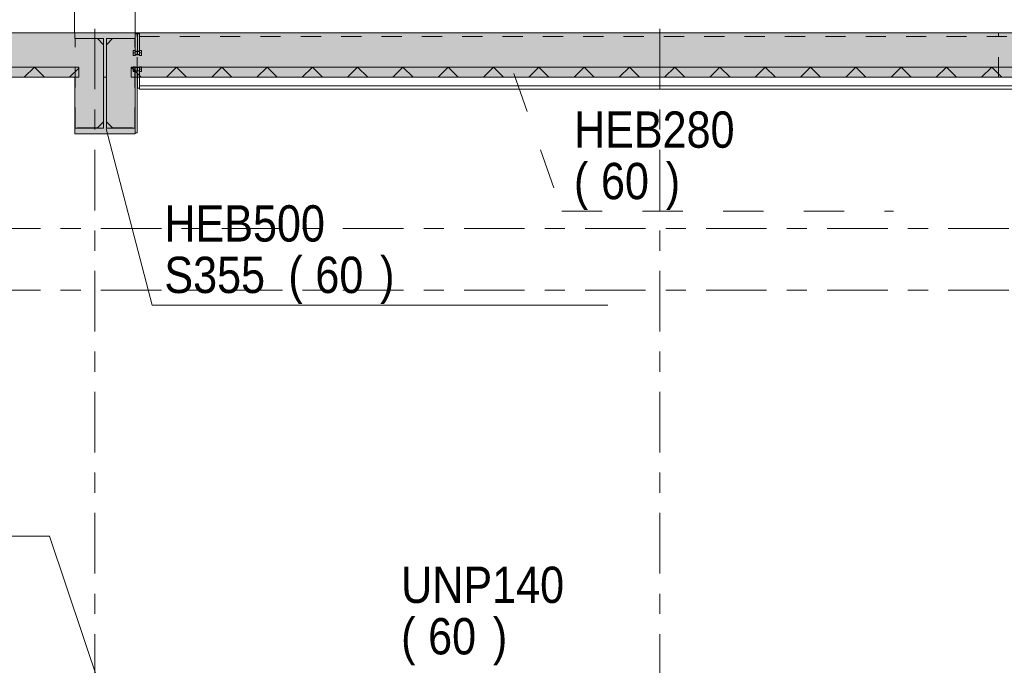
# Model space of a CAD drawing. Header units: millimetres. Extents: x -931 to -90, y -1411 to -817.
# Tile 61 of 63: x -221 to -172, y -972 to -940. Entities that reach past the tile are written whole.
import ezdxf

# ---------------------------------------------------------------- set-up
doc = ezdxf.new("R2010")
doc.units = ezdxf.units.MM
for name, pattern in [('XKITLINE00', [0]), ('XKITLINE01', [4, 1, -1, 1, -1]), ('XKITLINE02', [4, 2, -2]), ('XKITLINE03', [6, 3, -1, 1, -1])]:
    doc.linetypes.add(name, pattern=pattern)
for name, color, linetype, lineweight in [('Bout', 3, 'Continuous', 0), ('Onderdeel', 2, 'Continuous', 0), ('Onderdeel label', 2, 'Continuous', 0), ('Stramien', 4, 'Continuous', 0)]:
    doc.layers.add(name, color=color, linetype=linetype, lineweight=lineweight)
doc.styles.add('ARIAL', font='arial.ttf')

msp = doc.modelspace()

# ---------------------------------------------------------------- hatches: boundary and pattern name
at = {"layer": 'Onderdeel'}
for points in [[(-241.325, -942.559), (-241.325, -940.359), (-217.321, -940.359), (-217.321, -942.559)], [(-218.322, -940.639), (-218.322, -940.359), (-215.322, -940.359), (-215.322, -940.639), (-216.749, -940.639), (-216.749, -945.079), (-215.322, -945.079), (-215.322, -945.359), (-218.322, -945.359), (-218.322, -945.079), (-216.894, -945.079), (-216.894, -940.639)], [(-217.322, -942.559), (-217.322, -940.359), (-216.322, -940.359), (-216.322, -942.559)], [(-216.322, -942.559), (-216.322, -940.359), (-161.322, -940.359), (-161.322, -942.559)], [(-240.525, -942.559), (-240.525, -942.059), (-218.121, -942.059), (-218.121, -942.559)], [(-215.522, -942.559), (-215.522, -942.059), (-162.122, -942.059), (-162.122, -942.559)], [(-218.322, -945.079), (-218.322, -942.559), (-216.894, -942.559), (-216.894, -945.079)], [(-216.749, -945.079), (-216.749, -942.559), (-215.322, -942.559), (-215.322, -945.079)]]:
    msp.add_hatch(color=256, dxfattribs=at).paths.add_polyline_path(points, flags=17)

# ---------------------------------------------------------------- linework, layer by layer
at = {"layer": 'Bout', "linetype": 'XKITLINE02', "lineweight": 0}
for p, q in [((-215.422, -941.239), (-215.422, -941.479)), ((-215.422, -941.239), (-215.322, -941.239)), ((-215.322, -941.359), (-215.422, -941.359)), ((-215.322, -941.479), (-215.422, -941.479)), ((-215.322, -941.239), (-215.322, -941.479)), ((-215.222, -941.269), (-215.322, -941.269)), ((-215.112, -941.279), (-215.322, -941.279)), ((-215.112, -941.439), (-215.322, -941.439)), ((-215.222, -941.449), (-215.322, -941.449)), ((-215.222, -941.273), (-215.222, -941.269)), ((-215.222, -941.269), (-215.222, -941.449)), ((-215.112, -941.269), (-215.212, -941.269)), ((-215.212, -941.269), (-215.212, -941.449)), ((-215.112, -941.449), (-215.212, -941.449)), ((-215.112, -941.239), (-215.112, -941.479)), ((-215.112, -941.239), (-215.012, -941.239)), ((-215.012, -941.359), (-215.112, -941.359)), ((-215.012, -941.479), (-215.112, -941.479)), ((-215.012, -941.239), (-215.012, -941.479)), ((-215.422, -942.039), (-215.422, -942.279)), ((-215.422, -942.039), (-215.322, -942.039)), ((-215.322, -942.159), (-215.422, -942.159)), ((-215.322, -942.279), (-215.422, -942.279)), ((-215.322, -942.039), (-215.322, -942.279)), ((-215.222, -942.069), (-215.322, -942.069)), ((-215.112, -942.079), (-215.322, -942.079)), ((-215.112, -942.239), (-215.322, -942.239)), ((-215.222, -942.249), (-215.322, -942.249)), ((-215.222, -942.073), (-215.222, -942.069)), ((-215.222, -942.069), (-215.222, -942.249)), ((-215.112, -942.069), (-215.212, -942.069)), ((-215.212, -942.069), (-215.212, -942.249)), ((-215.112, -942.249), (-215.212, -942.249)), ((-215.112, -942.039), (-215.112, -942.279)), ((-215.112, -942.039), (-215.012, -942.039)), ((-215.012, -942.159), (-215.112, -942.159)), ((-215.012, -942.279), (-215.112, -942.279)), ((-215.012, -942.039), (-215.012, -942.279))]:
    msp.add_line(p, q, dxfattribs=at)
at = {"layer": 'Onderdeel', "linetype": 'XKITLINE00', "lineweight": 0}
for p, q in [((-218.326, -912.059), (-218.326, -940.359)), ((-215.326, -940.359), (-215.326, -912.059)), ((-215.326, -940.359), (-215.326, -912.059)), ((-217.321, -940.359), (-241.325, -940.359)), ((-218.322, -940.359), (-215.322, -940.359)), ((-218.322, -940.639), (-218.322, -940.359)), ((-217.322, -940.359), (-216.322, -940.359)), ((-216.322, -940.359), (-161.322, -940.359)), ((-215.322, -940.359), (-215.322, -940.639)), ((-216.894, -940.639), (-218.322, -940.639)), ((-216.894, -945.079), (-216.894, -940.639)), ((-215.322, -940.639), (-216.749, -940.639)), ((-216.749, -940.639), (-216.749, -945.079)), ((-240.525, -942.059), (-218.121, -942.059)), ((-220.82, -942.559), (-220.32, -942.059)), ((-219.82, -942.559), (-220.32, -942.059)), ((-218.574, -942.559), (-218.121, -942.105)), ((-218.121, -942.059), (-218.121, -942.559)), ((-215.022, -942.559), (-215.522, -942.059)), ((-215.522, -942.059), (-215.522, -942.559)), ((-162.122, -942.059), (-215.522, -942.059)), ((-213.777, -942.559), (-213.277, -942.059)), ((-212.777, -942.559), (-213.277, -942.059)), ((-211.532, -942.559), (-211.032, -942.059)), ((-210.532, -942.559), (-211.032, -942.059)), ((-209.287, -942.559), (-208.787, -942.059)), ((-208.287, -942.559), (-208.787, -942.059)), ((-207.042, -942.559), (-206.542, -942.059)), ((-206.042, -942.559), (-206.542, -942.059)), ((-204.796, -942.559), (-204.296, -942.059)), ((-203.796, -942.559), (-204.296, -942.059)), ((-202.551, -942.559), (-202.051, -942.059)), ((-201.551, -942.559), (-202.051, -942.059)), ((-200.306, -942.559), (-199.806, -942.059)), ((-199.306, -942.559), (-199.806, -942.059)), ((-198.061, -942.559), (-197.561, -942.059)), ((-197.061, -942.559), (-197.561, -942.059)), ((-195.816, -942.559), (-195.316, -942.059)), ((-194.816, -942.559), (-195.316, -942.059)), ((-193.571, -942.559), (-193.071, -942.059)), ((-192.571, -942.559), (-193.071, -942.059)), ((-191.326, -942.559), (-190.826, -942.059)), ((-190.326, -942.559), (-190.826, -942.059)), ((-189.081, -942.559), (-188.581, -942.059)), ((-188.081, -942.559), (-188.581, -942.059)), ((-186.836, -942.559), (-186.336, -942.059)), ((-185.836, -942.559), (-186.336, -942.059)), ((-184.591, -942.559), (-184.091, -942.059)), ((-183.591, -942.559), (-184.091, -942.059)), ((-182.346, -942.559), (-181.846, -942.059)), ((-181.346, -942.559), (-181.846, -942.059)), ((-180.101, -942.559), (-179.601, -942.059)), ((-179.101, -942.559), (-179.601, -942.059)), ((-177.856, -942.559), (-177.356, -942.059)), ((-176.856, -942.559), (-177.356, -942.059)), ((-175.611, -942.559), (-175.111, -942.059)), ((-174.611, -942.559), (-175.111, -942.059)), ((-173.366, -942.559), (-172.866, -942.059)), ((-172.366, -942.559), (-172.866, -942.059)), ((-218.322, -942.559), (-241.325, -942.559)), ((-218.121, -942.559), (-240.525, -942.559)), ((-218.322, -945.079), (-218.322, -942.559)), ((-218.322, -942.559), (-218.322, -942.559)), ((-216.894, -942.559), (-216.894, -945.079)), ((-216.894, -942.559), (-216.894, -942.559)), ((-216.894, -942.559), (-216.894, -942.559)), ((-216.894, -942.559), (-216.749, -942.559)), ((-216.749, -945.079), (-216.749, -942.559)), ((-216.749, -942.559), (-216.749, -942.559)), ((-216.749, -942.559), (-216.749, -942.559)), ((-162.122, -942.559), (-215.522, -942.559)), ((-215.322, -942.559), (-215.322, -942.559)), ((-215.322, -942.559), (-215.322, -945.079)), ((-161.322, -942.559), (-215.322, -942.559)), ((-215.222, -945.309), (-215.222, -942.559)), ((-215.212, -943.109), (-215.212, -942.559)), ((-215.112, -942.979), (-215.112, -942.559)), ((-215.112, -943.109), (-215.212, -943.109)), ((-215.112, -942.979), (-215.112, -942.979)), ((-215.112, -943.159), (-215.112, -942.979)), ((-215.112, -942.979), (-162.322, -942.979)), ((-162.322, -943.159), (-215.112, -943.159)), ((-218.322, -945.359), (-218.322, -945.079)), ((-218.322, -945.079), (-216.894, -945.079)), ((-216.894, -945.079), (-218.322, -945.079)), ((-215.322, -945.359), (-218.322, -945.359)), ((-216.894, -945.079), (-216.894, -945.079)), ((-216.749, -945.079), (-215.322, -945.079)), ((-215.322, -945.079), (-216.749, -945.079)), ((-215.322, -945.079), (-215.322, -945.359)), ((-215.322, -945.079), (-215.322, -945.079)), ((-215.222, -945.309), (-215.322, -945.309))]:
    msp.add_line(p, q, dxfattribs=at)
at = {"layer": 'Onderdeel', "linetype": 'XKITLINE01', "lineweight": 0}
for p, q in [((-218.326, -940.359), (-215.326, -940.359)), ((-215.322, -945.309), (-215.322, -940.409)), ((-215.222, -940.409), (-215.322, -940.409)), ((-215.222, -942.559), (-215.222, -940.409)), ((-215.212, -940.409), (-215.212, -942.559)), ((-215.112, -940.409), (-215.212, -940.409)), ((-215.112, -940.359), (-215.112, -942.979)), ((-215.112, -940.359), (-160.322, -940.359)), ((-215.112, -943.109), (-215.112, -940.409)), ((-172.528, -940.359), (-161.322, -940.359)), ((-172.528, -942.559), (-172.528, -940.359)), ((-172.527, -942.559), (-172.527, -940.359)), ((-218.294, -945.069), (-218.294, -940.649)), ((-218.294, -940.649), (-217.194, -940.649)), ((-217.194, -940.649), (-216.894, -940.949)), ((-216.894, -940.949), (-216.894, -944.769)), ((-216.449, -940.649), (-216.749, -940.949)), ((-216.749, -940.949), (-216.749, -944.769)), ((-215.349, -940.649), (-216.449, -940.649)), ((-215.349, -945.069), (-215.349, -940.649)), ((-215.112, -940.539), (-160.322, -940.539)), ((-218.121, -942.059), (-240.526, -942.059)), ((-218.121, -942.559), (-218.121, -942.059)), ((-218.121, -942.559), (-218.121, -942.059)), ((-172.527, -942.059), (-215.522, -942.059)), ((-215.521, -942.559), (-215.521, -942.059)), ((-172.527, -942.559), (-172.527, -942.059)), ((-240.526, -942.559), (-218.121, -942.559)), ((-215.522, -942.559), (-172.527, -942.559)), ((-160.322, -942.559), (-215.112, -942.559)), ((-215.112, -942.979), (-215.112, -942.559)), ((-215.112, -942.559), (-215.112, -942.979)), ((-160.322, -942.559), (-215.112, -942.559)), ((-215.112, -942.559), (-215.112, -942.979)), ((-215.112, -942.559), (-215.112, -942.559)), ((-215.112, -942.559), (-172.527, -942.559)), ((-161.322, -942.559), (-172.528, -942.559)), ((-215.112, -942.979), (-160.322, -942.979)), ((-215.112, -942.979), (-160.322, -942.979)), ((-216.894, -944.769), (-217.194, -945.069)), ((-216.749, -944.769), (-216.449, -945.069)), ((-217.194, -945.069), (-218.294, -945.069)), ((-216.449, -945.069), (-215.349, -945.069))]:
    msp.add_line(p, q, dxfattribs=at)
at = {"layer": 'Onderdeel label', "linetype": 'XKITLINE02', "lineweight": 0}
for p, q in [((-196.547, -942.377), (-194.173, -949.206)), ((-194.173, -949.206), (-177.741, -949.206))]:
    msp.add_line(p, q, dxfattribs=at)
at = {"layer": 'Onderdeel label', "linetype": 'XKITLINE00', "lineweight": 0}
for p, q in [((-216.759, -945.12), (-214.477, -953.856)), ((-214.477, -953.856), (-191.898, -953.856)), ((-236.011, -965.315), (-219.579, -965.315)), ((-215.955, -976.064), (-219.579, -965.315))]:
    msp.add_line(p, q, dxfattribs=at)
at = {"layer": 'Stramien', "linetype": 'XKITLINE03', "lineweight": 0}
for p, q in [((-217.322, -1045.158), (-217.322, -844.059)), ((-189.322, -1045.158), (-189.322, -844.059)), ((-403.022, -950.059), (-140.322, -950.059)), ((-403.022, -953.109), (-140.322, -953.109))]:
    msp.add_line(p, q, dxfattribs=at)

# ---------------------------------------------------------------- texts
at = {"layer": 'Onderdeel label', "style": 'ARIAL', "width": 0.85}
for s, p in [('HEB280', (-193.573, -946.056)), ('(', (-193.573, -948.606)), ('60', (-192.234, -948.606)), (')', (-189.024, -948.606)), ('HEB500', (-213.877, -950.706)), ('(', (-207.731, -953.256)), (')', (-203.182, -953.256)), ('S355', (-213.877, -953.256)), ('60', (-206.392, -953.256)), ('UNP140', (-202.14, -968.618)), ('(', (-202.14, -971.168)), (')', (-197.591, -971.168)), ('60', (-200.802, -971.168))]:
    msp.add_text(s, height=1.8, dxfattribs=at).set_placement(p)

doc.saveas('drawing.dxf')
